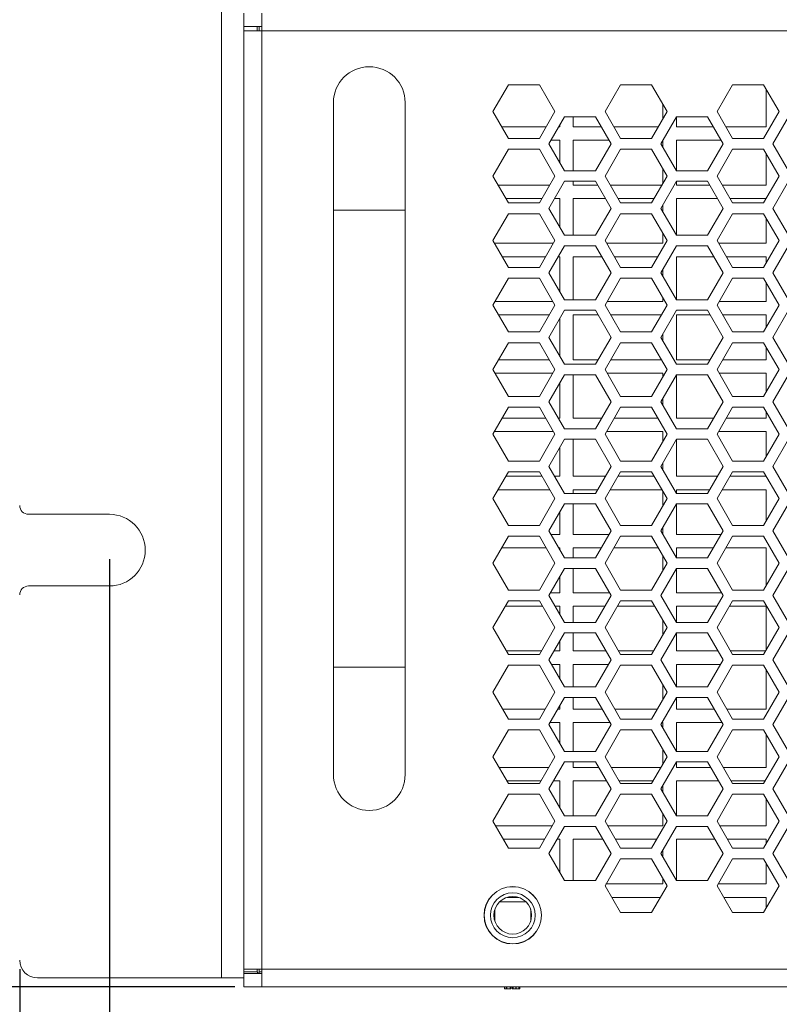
# Model space of a CAD drawing. Header units: millimetres. Extents: x -2390 to -1520, y 516 to 1788.
# Tile 3 of 33: x -2190 to -2106, y 725 to 835. Entities that reach past the tile are written whole.
import ezdxf

# ---------------------------------------------------------------- set-up
doc = ezdxf.new("R2010")
doc.units = ezdxf.units.MM
doc.header["$PDSIZE"] = -1
doc.dimstyles.new('ISO-25', dxfattribs={"dimtxt": 2.5, "dimasz": 2.5, "dimexe": 1.25, "dimexo": 0.625, "dimtad": 1, "dimtxsty": 'Standard', "dimcen": 2.5, "dimadec": 0, "dimazin": 0, "dimtfac": 1, "dimtmove": 0, "dimatfit": 3, "dimfxl": 0, "dimarcsym": 0})

# ---------------------------------------------------------------- blocks, each defined once
blk = doc.blocks.new('*D13')
at = {"color": 4, "linetype": 'ByBlock', "lineweight": -2, "transparency": 16777216}
for p, q in [((-2190.43, 728.56), (-2190.43, 671.54)), ((-1700.43, 728.56), (-1700.43, 671.54)), ((-2175.43, 672.54), (-1975.92, 672.54)), ((-1715.43, 672.54), (-1917.87, 672.54))]:
    blk.add_line(p, q, dxfattribs=at)
at = {"color": 4, "linetype": 'ByBlock', "transparency": 16777216}
for points in [[(-2175.43, 675.04), (-2175.43, 670.04), (-2190.43, 672.54)], [(-1715.43, 675.04), (-1715.43, 670.04), (-1700.43, 672.54)]]:
    blk.add_solid(points, dxfattribs=at)
at = {"layer": 'Defpoints', "color": 0, "linetype": 'ByBlock', "transparency": 16777216}
for p in [(-2190.43, 729.56), (-1700.43, 729.56), (-1700.43, 672.54)]:
    blk.add_point(p, dxfattribs=at)
at = {"color": 4, "linetype": 'ByBlock', "lineweight": 5, "transparency": 16777216, "insert": (-1946.9, 680.04), "char_height": 15, "attachment_point": 2}
blk.add_mtext('490.0', dxfattribs=at)
blk = doc.blocks.new('*D16')
at = {"color": 4, "linetype": 'ByBlock', "lineweight": -2, "transparency": 16777216}
for p, q in [((-2166.43, 1046.56), (-2250.66, 1046.56)), ((-2249.66, 1031.56), (-2249.66, 915.59)), ((-2249.66, 741.56), (-2249.66, 857.54)), ((-2166.43, 726.56), (-2250.66, 726.56))]:
    blk.add_line(p, q, dxfattribs=at)
at = {"color": 4, "linetype": 'ByBlock', "transparency": 16777216}
for points in [[(-2252.16, 1031.56), (-2247.16, 1031.56), (-2249.66, 1046.56)], [(-2252.16, 741.56), (-2247.16, 741.56), (-2249.66, 726.56)]]:
    blk.add_solid(points, dxfattribs=at)
at = {"layer": 'Defpoints', "color": 0, "linetype": 'ByBlock', "transparency": 16777216}
for p in [(-2165.43, 1046.56), (-2249.66, 726.56), (-2165.43, 726.56)]:
    blk.add_point(p, dxfattribs=at)
at = {"color": 4, "linetype": 'ByBlock', "lineweight": 5, "transparency": 16777216, "insert": (-2249.66, 886.56), "char_height": 15, "attachment_point": 5, "rotation": 90}
blk.add_mtext('320.0', dxfattribs=at)
blk = doc.blocks.new('*D21')
at = {"color": 4, "lineweight": -2, "transparency": 16777216}
for p, q in [((-2180.43, 774.31), (-2180.43, 699.98)), ((-1710.43, 774.31), (-1710.43, 699.98)), ((-2165.43, 700.98), (-1974.45, 700.98)), ((-1725.43, 700.98), (-1916.41, 700.98))]:
    blk.add_line(p, q, dxfattribs=at)
at = {"color": 4, "transparency": 16777216}
for points in [[(-2165.43, 703.48), (-2165.43, 698.48), (-2180.43, 700.98)], [(-1725.43, 703.48), (-1725.43, 698.48), (-1710.43, 700.98)]]:
    blk.add_solid(points, dxfattribs=at)
at = {"layer": 'Defpoints', "color": 0, "transparency": 16777216}
for p in [(-2180.43, 775.31), (-1710.43, 775.31), (-1710.43, 700.98)]:
    blk.add_point(p, dxfattribs=at)
at = {"color": 4, "lineweight": 5, "transparency": 16777216, "insert": (-1945.43, 700.98), "char_height": 15, "attachment_point": 5}
blk.add_mtext('470.0', dxfattribs=at)

msp = doc.modelspace()

# ---------------------------------------------------------------- linework, layer by layer
at = {"color": 7, "linetype": 'ByBlock', "lineweight": 5}
for p, q in [((-2167.93, 727.56), (-2167.93, 1045.56)), ((-2165.43, 833.76), (-2165.43, 835.26)), ((-2163.43, 835.26), (-2163.43, 833.26)), ((-2165.43, 833.76), (-2163.43, 833.76)), ((-2165.43, 833.26), (-2165.43, 833.76)), ((-2165.43, 833.26), (-2165.43, 728.56)), ((-2165.43, 833.26), (-2163.43, 833.26)), ((-2163.93, 833.76), (-2163.93, 833.26)), ((-2163.73, 833.26), (-2163.73, 833.76)), ((-1727.43, 833.26), (-2163.43, 833.26)), ((-2163.43, 833.26), (-2163.43, 728.56)), ((-2135.91, 827.26), (-2137.64, 824.26)), ((-2132.45, 827.26), (-2135.91, 827.26)), ((-2130.72, 824.26), (-2132.45, 827.26)), ((-2123.41, 827.26), (-2125.14, 824.26)), ((-2119.95, 827.26), (-2123.41, 827.26)), ((-2118.22, 824.26), (-2119.95, 827.26)), ((-2110.91, 827.26), (-2112.64, 824.26)), ((-2107.45, 827.26), (-2110.91, 827.26)), ((-2105.72, 824.26), (-2107.45, 827.26)), ((-2107.18, 826.8), (-2107.18, 822.56)), ((-2155.43, 825.26), (-2155.43, 813.26)), ((-2147.43, 813.26), (-2147.43, 825.26)), ((-2137.64, 824.26), (-2135.91, 821.26)), ((-2132.45, 821.26), (-2130.72, 824.26)), ((-2125.14, 824.26), (-2123.41, 821.26)), ((-2119.95, 821.26), (-2118.22, 824.26)), ((-2118.68, 825.07), (-2118.68, 823.46)), ((-2112.64, 824.26), (-2110.91, 821.26)), ((-2107.45, 821.26), (-2105.72, 824.26)), ((-2129.67, 823.68), (-2131.41, 820.66)), ((-2126.19, 823.68), (-2129.67, 823.68)), ((-2128.68, 822.56), (-2128.68, 823.68)), ((-2124.45, 820.66), (-2126.19, 823.68)), ((-2117.17, 823.68), (-2118.91, 820.66)), ((-2117.18, 822.56), (-2117.18, 823.66)), ((-2113.69, 823.68), (-2117.17, 823.68)), ((-2111.95, 820.66), (-2113.69, 823.68)), ((-2104.67, 823.68), (-2106.41, 820.66)), ((-2131.7, 822.56), (-2136.66, 822.56)), ((-2130.18, 822.56), (-2130.31, 822.56)), ((-2130.18, 822.79), (-2130.18, 822.56)), ((-2125.55, 822.56), (-2128.68, 822.56)), ((-2119.2, 822.56), (-2124.16, 822.56)), ((-2113.05, 822.56), (-2117.18, 822.56)), ((-2107.18, 822.56), (-2111.66, 822.56)), ((-2135.91, 821.26), (-2132.45, 821.26)), ((-2131.18, 821.06), (-2130.18, 821.06)), ((-2130.18, 821.06), (-2130.18, 818.54)), ((-2128.68, 821.06), (-2124.68, 821.06)), ((-2128.68, 817.65), (-2128.68, 821.06)), ((-2123.41, 821.26), (-2119.95, 821.26)), ((-2118.68, 821.06), (-2118.68, 820.27)), ((-2117.18, 821.06), (-2112.18, 821.06)), ((-2117.18, 817.67), (-2117.18, 821.06)), ((-2110.91, 821.26), (-2107.45, 821.26)), ((-2135.91, 820.06), (-2137.64, 817.06)), ((-2132.45, 820.06), (-2135.91, 820.06)), ((-2130.72, 817.06), (-2132.45, 820.06)), ((-2131.41, 820.66), (-2129.67, 817.65)), ((-2126.19, 817.65), (-2124.45, 820.66)), ((-2123.41, 820.06), (-2125.14, 817.06)), ((-2119.95, 820.06), (-2123.41, 820.06)), ((-2118.22, 817.06), (-2119.95, 820.06)), ((-2118.91, 820.66), (-2117.17, 817.65)), ((-2113.69, 817.65), (-2111.95, 820.66)), ((-2110.91, 820.06), (-2112.64, 817.06)), ((-2107.45, 820.06), (-2110.91, 820.06)), ((-2105.72, 817.06), (-2107.45, 820.06)), ((-2106.41, 820.66), (-2104.67, 817.65)), ((-2107.18, 819.6), (-2107.18, 816.06)), ((-2129.67, 817.65), (-2126.19, 817.65)), ((-2118.68, 817.87), (-2118.68, 816.26)), ((-2117.17, 817.65), (-2113.69, 817.65)), ((-2137.64, 817.06), (-2135.91, 814.06)), ((-2132.45, 814.06), (-2130.72, 817.06)), ((-2125.14, 817.06), (-2123.41, 814.06)), ((-2119.95, 814.06), (-2118.22, 817.06)), ((-2112.64, 817.06), (-2110.91, 814.06)), ((-2107.45, 814.06), (-2105.72, 817.06)), ((-2131.29, 816.06), (-2137.07, 816.06)), ((-2129.67, 816.48), (-2131.41, 813.46)), ((-2126.19, 816.48), (-2129.67, 816.48)), ((-2128.68, 816.06), (-2128.68, 816.48)), ((-2125.95, 816.06), (-2128.68, 816.06)), ((-2124.45, 813.46), (-2126.19, 816.48)), ((-2118.79, 816.06), (-2124.57, 816.06)), ((-2117.17, 816.48), (-2118.91, 813.46)), ((-2117.18, 816.06), (-2117.18, 816.46)), ((-2113.45, 816.06), (-2117.18, 816.06)), ((-2113.69, 816.48), (-2117.17, 816.48)), ((-2111.95, 813.46), (-2113.69, 816.48)), ((-2107.18, 816.06), (-2112.07, 816.06)), ((-2104.67, 816.48), (-2106.41, 813.46)), ((-2136.2, 814.56), (-2132.16, 814.56)), ((-2130.77, 814.56), (-2130.18, 814.56)), ((-2130.18, 814.56), (-2130.18, 811.34)), ((-2128.68, 814.56), (-2125.09, 814.56)), ((-2128.68, 810.45), (-2128.68, 814.56)), ((-2123.7, 814.56), (-2119.66, 814.56)), ((-2117.18, 814.56), (-2112.59, 814.56)), ((-2117.18, 810.47), (-2117.18, 814.56)), ((-2111.2, 814.56), (-2107.18, 814.56)), ((-2107.18, 814.56), (-2107.18, 814.53)), ((-2155.43, 813.26), (-2155.43, 762.26)), ((-2147.43, 762.26), (-2147.43, 813.26)), ((-2135.91, 814.06), (-2132.45, 814.06)), ((-2131.41, 813.46), (-2129.67, 810.45)), ((-2126.19, 810.45), (-2124.45, 813.46)), ((-2123.41, 814.06), (-2119.95, 814.06)), ((-2118.91, 813.46), (-2117.17, 810.45)), ((-2118.68, 813.86), (-2118.68, 813.07)), ((-2113.69, 810.45), (-2111.95, 813.46)), ((-2110.91, 814.06), (-2107.45, 814.06)), ((-2106.41, 813.46), (-2104.67, 810.45)), ((-2135.91, 812.86), (-2137.64, 809.86)), ((-2132.45, 812.86), (-2135.91, 812.86)), ((-2130.72, 809.86), (-2132.45, 812.86)), ((-2123.41, 812.86), (-2125.14, 809.86)), ((-2119.95, 812.86), (-2123.41, 812.86)), ((-2118.22, 809.86), (-2119.95, 812.86)), ((-2110.91, 812.86), (-2112.64, 809.86)), ((-2107.45, 812.86), (-2110.91, 812.86)), ((-2105.72, 809.86), (-2107.45, 812.86)), ((-2107.18, 812.4), (-2107.18, 809.56)), ((-2129.67, 810.45), (-2126.19, 810.45)), ((-2118.68, 810.67), (-2118.68, 809.56)), ((-2117.17, 810.45), (-2113.69, 810.45)), ((-2137.64, 809.86), (-2135.91, 806.86)), ((-2130.89, 809.56), (-2137.47, 809.56)), ((-2132.45, 806.86), (-2130.72, 809.86)), ((-2129.67, 809.28), (-2131.41, 806.26)), ((-2126.19, 809.28), (-2129.67, 809.28)), ((-2124.45, 806.26), (-2126.19, 809.28)), ((-2125.14, 809.86), (-2123.41, 806.86)), ((-2118.68, 809.56), (-2124.97, 809.56)), ((-2119.95, 806.86), (-2118.22, 809.86)), ((-2117.17, 809.28), (-2118.91, 806.26)), ((-2113.69, 809.28), (-2117.17, 809.28)), ((-2111.95, 806.26), (-2113.69, 809.28)), ((-2112.64, 809.86), (-2110.91, 806.86)), ((-2107.18, 809.56), (-2112.47, 809.56)), ((-2107.45, 806.86), (-2105.72, 809.86)), ((-2104.67, 809.28), (-2106.41, 806.26)), ((-2136.61, 808.06), (-2131.76, 808.06)), ((-2130.37, 808.06), (-2130.18, 808.06)), ((-2130.18, 808.06), (-2130.18, 804.14)), ((-2128.68, 808.06), (-2125.49, 808.06)), ((-2128.68, 803.25), (-2128.68, 808.06)), ((-2124.11, 808.06), (-2119.26, 808.06)), ((-2117.18, 808.06), (-2112.99, 808.06)), ((-2117.18, 803.27), (-2117.18, 808.06)), ((-2111.61, 808.06), (-2107.18, 808.06)), ((-2107.18, 808.06), (-2107.18, 807.33)), ((-2135.91, 806.86), (-2132.45, 806.86)), ((-2123.41, 806.86), (-2119.95, 806.86)), ((-2118.68, 806.66), (-2118.68, 805.87)), ((-2110.91, 806.86), (-2107.45, 806.86)), ((-2135.91, 805.66), (-2137.64, 802.66)), ((-2132.45, 805.66), (-2135.91, 805.66)), ((-2130.72, 802.66), (-2132.45, 805.66)), ((-2131.41, 806.26), (-2129.67, 803.25)), ((-2126.19, 803.25), (-2124.45, 806.26)), ((-2123.41, 805.66), (-2125.14, 802.66)), ((-2119.95, 805.66), (-2123.41, 805.66)), ((-2118.22, 802.66), (-2119.95, 805.66)), ((-2118.91, 806.26), (-2117.17, 803.25)), ((-2113.69, 803.25), (-2111.95, 806.26)), ((-2110.91, 805.66), (-2112.64, 802.66)), ((-2107.45, 805.66), (-2110.91, 805.66)), ((-2105.72, 802.66), (-2107.45, 805.66)), ((-2106.41, 806.26), (-2104.67, 803.25)), ((-2107.18, 805.2), (-2107.18, 803.06)), ((-2118.68, 803.47), (-2118.68, 803.06)), ((-2137.64, 802.66), (-2135.91, 799.66)), ((-2130.95, 803.06), (-2137.41, 803.06)), ((-2132.45, 799.66), (-2130.72, 802.66)), ((-2129.67, 803.25), (-2126.19, 803.25)), ((-2125.14, 802.66), (-2123.41, 799.66)), ((-2118.68, 803.06), (-2124.91, 803.06)), ((-2119.95, 799.66), (-2118.22, 802.66)), ((-2117.17, 803.25), (-2113.69, 803.25)), ((-2112.64, 802.66), (-2110.91, 799.66)), ((-2107.18, 803.06), (-2112.41, 803.06)), ((-2107.45, 799.66), (-2105.72, 802.66)), ((-2137.01, 801.56), (-2131.35, 801.56)), ((-2129.67, 802.08), (-2131.41, 799.06)), ((-2130.18, 801.19), (-2130.18, 796.94)), ((-2126.19, 802.08), (-2129.67, 802.08)), ((-2128.68, 801.56), (-2125.9, 801.56)), ((-2128.68, 796.56), (-2128.68, 801.56)), ((-2124.45, 799.06), (-2126.19, 802.08)), ((-2124.51, 801.56), (-2118.85, 801.56)), ((-2117.17, 802.08), (-2118.91, 799.06)), ((-2117.18, 801.56), (-2113.4, 801.56)), ((-2117.18, 796.56), (-2117.18, 801.56)), ((-2113.69, 802.08), (-2117.17, 802.08)), ((-2111.95, 799.06), (-2113.69, 802.08)), ((-2112.01, 801.56), (-2107.18, 801.56)), ((-2107.18, 801.56), (-2107.18, 800.13)), ((-2104.67, 802.08), (-2106.41, 799.06)), ((-2135.91, 799.66), (-2132.45, 799.66)), ((-2131.41, 799.06), (-2129.67, 796.05)), ((-2126.19, 796.05), (-2124.45, 799.06)), ((-2123.41, 799.66), (-2119.95, 799.66)), ((-2118.91, 799.06), (-2117.17, 796.05)), ((-2118.68, 799.46), (-2118.68, 798.67)), ((-2113.69, 796.05), (-2111.95, 799.06)), ((-2110.91, 799.66), (-2107.45, 799.66)), ((-2106.41, 799.06), (-2104.67, 796.05)), ((-2135.91, 798.46), (-2137.64, 795.46)), ((-2132.45, 798.46), (-2135.91, 798.46)), ((-2130.72, 795.46), (-2132.45, 798.46)), ((-2123.41, 798.46), (-2125.14, 795.46)), ((-2119.95, 798.46), (-2123.41, 798.46)), ((-2118.22, 795.46), (-2119.95, 798.46)), ((-2110.91, 798.46), (-2112.64, 795.46)), ((-2107.45, 798.46), (-2110.91, 798.46)), ((-2105.72, 795.46), (-2107.45, 798.46)), ((-2107.18, 798), (-2107.18, 796.56)), ((-2131.35, 796.56), (-2137.01, 796.56)), ((-2129.67, 796.05), (-2126.19, 796.05)), ((-2125.9, 796.56), (-2128.68, 796.56)), ((-2118.85, 796.56), (-2124.51, 796.56)), ((-2113.4, 796.56), (-2117.18, 796.56)), ((-2117.17, 796.05), (-2113.69, 796.05)), ((-2107.18, 796.56), (-2112.01, 796.56)), ((-2137.64, 795.46), (-2135.91, 792.46)), ((-2137.41, 795.06), (-2130.95, 795.06)), ((-2132.45, 792.46), (-2130.72, 795.46)), ((-2129.67, 794.88), (-2131.41, 791.86)), ((-2126.19, 794.88), (-2129.67, 794.88)), ((-2128.68, 790.06), (-2128.68, 794.88)), ((-2124.45, 791.86), (-2126.19, 794.88)), ((-2125.14, 795.46), (-2123.41, 792.46)), ((-2124.91, 795.06), (-2118.68, 795.06)), ((-2119.95, 792.46), (-2118.22, 795.46)), ((-2117.17, 794.88), (-2118.91, 791.86)), ((-2118.68, 795.06), (-2118.68, 794.66)), ((-2117.18, 790.06), (-2117.18, 794.86)), ((-2113.69, 794.88), (-2117.17, 794.88)), ((-2111.95, 791.86), (-2113.69, 794.88)), ((-2112.64, 795.46), (-2110.91, 792.46)), ((-2112.41, 795.06), (-2107.18, 795.06)), ((-2107.45, 792.46), (-2105.72, 795.46)), ((-2107.18, 795.06), (-2107.18, 792.93)), ((-2104.67, 794.88), (-2106.41, 791.86)), ((-2130.18, 793.99), (-2130.18, 790.06)), ((-2135.91, 792.46), (-2132.45, 792.46)), ((-2123.41, 792.46), (-2119.95, 792.46)), ((-2110.91, 792.46), (-2107.45, 792.46)), ((-2135.91, 791.26), (-2137.64, 788.26)), ((-2132.45, 791.26), (-2135.91, 791.26)), ((-2130.72, 788.26), (-2132.45, 791.26)), ((-2131.41, 791.86), (-2129.67, 788.85)), ((-2126.19, 788.85), (-2124.45, 791.86)), ((-2123.41, 791.26), (-2125.14, 788.26)), ((-2119.95, 791.26), (-2123.41, 791.26)), ((-2118.22, 788.26), (-2119.95, 791.26)), ((-2118.91, 791.86), (-2117.17, 788.85)), ((-2118.68, 792.26), (-2118.68, 791.47)), ((-2113.69, 788.85), (-2111.95, 791.86)), ((-2110.91, 791.26), (-2112.64, 788.26)), ((-2107.45, 791.26), (-2110.91, 791.26)), ((-2105.72, 788.26), (-2107.45, 791.26)), ((-2106.41, 791.86), (-2104.67, 788.85)), ((-2107.18, 790.8), (-2107.18, 790.06)), ((-2131.76, 790.06), (-2136.61, 790.06)), ((-2130.18, 790.06), (-2130.37, 790.06)), ((-2125.49, 790.06), (-2128.68, 790.06)), ((-2119.26, 790.06), (-2124.11, 790.06)), ((-2112.99, 790.06), (-2117.18, 790.06)), ((-2107.18, 790.06), (-2111.61, 790.06)), ((-2137.64, 788.26), (-2135.91, 785.26)), ((-2137.47, 788.56), (-2130.89, 788.56)), ((-2132.45, 785.26), (-2130.72, 788.26)), ((-2129.67, 788.85), (-2126.19, 788.85)), ((-2125.14, 788.26), (-2123.41, 785.26)), ((-2124.97, 788.56), (-2118.68, 788.56)), ((-2119.95, 785.26), (-2118.22, 788.26)), ((-2118.68, 788.56), (-2118.68, 787.46)), ((-2117.17, 788.85), (-2113.69, 788.85)), ((-2112.64, 788.26), (-2110.91, 785.26)), ((-2112.47, 788.56), (-2107.18, 788.56)), ((-2107.45, 785.26), (-2105.72, 788.26)), ((-2107.18, 788.56), (-2107.18, 785.73)), ((-2129.67, 787.68), (-2131.41, 784.66)), ((-2126.19, 787.68), (-2129.67, 787.68)), ((-2128.68, 783.56), (-2128.68, 787.68)), ((-2124.45, 784.66), (-2126.19, 787.68)), ((-2117.17, 787.68), (-2118.91, 784.66)), ((-2117.18, 783.56), (-2117.18, 787.66)), ((-2113.69, 787.68), (-2117.17, 787.68)), ((-2111.95, 784.66), (-2113.69, 787.68)), ((-2104.67, 787.68), (-2106.41, 784.66)), ((-2130.18, 786.79), (-2130.18, 783.56)), ((-2135.91, 785.26), (-2132.45, 785.26)), ((-2131.41, 784.66), (-2129.67, 781.65)), ((-2126.19, 781.65), (-2124.45, 784.66)), ((-2123.41, 785.26), (-2119.95, 785.26)), ((-2118.91, 784.66), (-2117.17, 781.65)), ((-2118.68, 785.06), (-2118.68, 784.27)), ((-2113.69, 781.65), (-2111.95, 784.66)), ((-2110.91, 785.26), (-2107.45, 785.26)), ((-2106.41, 784.66), (-2104.67, 781.65)), ((-2135.91, 784.06), (-2137.64, 781.06)), ((-2132.16, 783.56), (-2136.2, 783.56)), ((-2132.45, 784.06), (-2135.91, 784.06)), ((-2130.72, 781.06), (-2132.45, 784.06)), ((-2130.18, 783.56), (-2130.77, 783.56)), ((-2125.09, 783.56), (-2128.68, 783.56)), ((-2123.41, 784.06), (-2125.14, 781.06)), ((-2119.66, 783.56), (-2123.7, 783.56)), ((-2119.95, 784.06), (-2123.41, 784.06)), ((-2118.22, 781.06), (-2119.95, 784.06)), ((-2112.59, 783.56), (-2117.18, 783.56)), ((-2110.91, 784.06), (-2112.64, 781.06)), ((-2107.18, 783.56), (-2111.2, 783.56)), ((-2107.45, 784.06), (-2110.91, 784.06)), ((-2105.72, 781.06), (-2107.45, 784.06)), ((-2107.18, 783.6), (-2107.18, 783.56)), ((-2137.07, 782.06), (-2131.29, 782.06)), ((-2129.67, 781.65), (-2126.19, 781.65)), ((-2128.68, 782.06), (-2125.95, 782.06)), ((-2128.68, 781.65), (-2128.68, 782.06)), ((-2124.57, 782.06), (-2118.79, 782.06)), ((-2118.68, 781.87), (-2118.68, 780.26)), ((-2117.18, 782.06), (-2113.45, 782.06)), ((-2117.18, 781.67), (-2117.18, 782.06)), ((-2117.17, 781.65), (-2113.69, 781.65)), ((-2112.07, 782.06), (-2107.18, 782.06)), ((-2107.18, 782.06), (-2107.18, 778.53)), ((-2137.64, 781.06), (-2135.91, 778.06)), ((-2132.45, 778.06), (-2130.72, 781.06)), ((-2129.67, 780.48), (-2131.41, 777.46)), ((-2126.19, 780.48), (-2129.67, 780.48)), ((-2128.68, 777.06), (-2128.68, 780.48)), ((-2124.45, 777.46), (-2126.19, 780.48)), ((-2125.14, 781.06), (-2123.41, 778.06)), ((-2119.95, 778.06), (-2118.22, 781.06)), ((-2117.17, 780.48), (-2118.91, 777.46)), ((-2117.18, 777.06), (-2117.18, 780.46)), ((-2113.69, 780.48), (-2117.17, 780.48)), ((-2111.95, 777.46), (-2113.69, 780.48)), ((-2112.64, 781.06), (-2110.91, 778.06)), ((-2107.45, 778.06), (-2105.72, 781.06)), ((-2104.67, 780.48), (-2106.41, 777.46)), ((-2189.43, 779.31), (-2180.43, 779.31)), ((-2130.18, 779.59), (-2130.18, 777.06)), ((-2135.91, 778.06), (-2132.45, 778.06)), ((-2123.41, 778.06), (-2119.95, 778.06)), ((-2110.91, 778.06), (-2107.45, 778.06)), ((-2131.41, 777.46), (-2129.67, 774.45)), ((-2130.18, 777.06), (-2131.18, 777.06)), ((-2124.68, 777.06), (-2128.68, 777.06)), ((-2126.19, 774.45), (-2124.45, 777.46)), ((-2118.91, 777.46), (-2117.17, 774.45)), ((-2118.68, 777.86), (-2118.68, 777.07)), ((-2112.18, 777.06), (-2117.18, 777.06)), ((-2113.69, 774.45), (-2111.95, 777.46)), ((-2106.41, 777.46), (-2104.67, 774.45)), ((-2135.91, 776.86), (-2137.64, 773.86)), ((-2132.45, 776.86), (-2135.91, 776.86)), ((-2130.72, 773.86), (-2132.45, 776.86)), ((-2123.41, 776.86), (-2125.14, 773.86)), ((-2119.95, 776.86), (-2123.41, 776.86)), ((-2118.22, 773.86), (-2119.95, 776.86)), ((-2110.91, 776.86), (-2112.64, 773.86)), ((-2107.45, 776.86), (-2110.91, 776.86)), ((-2105.72, 773.86), (-2107.45, 776.86)), ((-2136.66, 775.56), (-2131.7, 775.56)), ((-2130.31, 775.56), (-2130.18, 775.56)), ((-2130.18, 775.56), (-2130.18, 775.34)), ((-2128.68, 775.56), (-2125.55, 775.56)), ((-2128.68, 774.45), (-2128.68, 775.56)), ((-2124.16, 775.56), (-2119.2, 775.56)), ((-2117.18, 775.56), (-2113.05, 775.56)), ((-2117.18, 774.47), (-2117.18, 775.56)), ((-2111.66, 775.56), (-2107.18, 775.56)), ((-2107.18, 775.56), (-2107.18, 771.33)), ((-2137.64, 773.86), (-2135.91, 770.86)), ((-2132.45, 770.86), (-2130.72, 773.86)), ((-2129.67, 774.45), (-2126.19, 774.45)), ((-2125.14, 773.86), (-2123.41, 770.86)), ((-2119.95, 770.86), (-2118.22, 773.86)), ((-2118.68, 774.67), (-2118.68, 773.06)), ((-2117.17, 774.45), (-2113.69, 774.45)), ((-2112.64, 773.86), (-2110.91, 770.86)), ((-2107.45, 770.86), (-2105.72, 773.86)), ((-2129.67, 773.28), (-2131.41, 770.26)), ((-2126.19, 773.28), (-2129.67, 773.28)), ((-2128.68, 770.56), (-2128.68, 773.28)), ((-2124.45, 770.26), (-2126.19, 773.28)), ((-2117.17, 773.28), (-2118.91, 770.26)), ((-2117.18, 770.56), (-2117.18, 773.26)), ((-2113.69, 773.28), (-2117.17, 773.28)), ((-2111.95, 770.26), (-2113.69, 773.28)), ((-2104.67, 773.28), (-2106.41, 770.26)), ((-2130.18, 772.39), (-2130.18, 770.56)), ((-2180.43, 771.31), (-2189.43, 771.31)), ((-2135.91, 770.86), (-2132.45, 770.86)), ((-2130.18, 770.56), (-2131.24, 770.56)), ((-2124.63, 770.56), (-2128.68, 770.56)), ((-2123.41, 770.86), (-2119.95, 770.86)), ((-2118.68, 770.56), (-2118.74, 770.56)), ((-2118.68, 770.66), (-2118.68, 770.56)), ((-2112.13, 770.56), (-2117.18, 770.56)), ((-2110.91, 770.86), (-2107.45, 770.86)), ((-2135.91, 769.66), (-2137.64, 766.66)), ((-2132.45, 769.66), (-2135.91, 769.66)), ((-2130.72, 766.66), (-2132.45, 769.66)), ((-2131.41, 770.26), (-2129.67, 767.25)), ((-2126.19, 767.25), (-2124.45, 770.26)), ((-2123.41, 769.66), (-2125.14, 766.66)), ((-2119.95, 769.66), (-2123.41, 769.66)), ((-2118.22, 766.66), (-2119.95, 769.66)), ((-2118.91, 770.26), (-2117.17, 767.25)), ((-2113.69, 767.25), (-2111.95, 770.26)), ((-2110.91, 769.66), (-2112.64, 766.66)), ((-2107.45, 769.66), (-2110.91, 769.66)), ((-2105.72, 766.66), (-2107.45, 769.66)), ((-2106.41, 770.26), (-2104.67, 767.25)), ((-2136.26, 769.06), (-2132.1, 769.06)), ((-2130.72, 769.06), (-2130.18, 769.06)), ((-2130.18, 769.06), (-2130.18, 768.14)), ((-2128.68, 769.06), (-2125.14, 769.06)), ((-2128.68, 767.25), (-2128.68, 769.06)), ((-2123.76, 769.06), (-2119.6, 769.06)), ((-2117.18, 769.06), (-2112.64, 769.06)), ((-2117.18, 767.27), (-2117.18, 769.06)), ((-2111.26, 769.06), (-2107.18, 769.06)), ((-2107.18, 769.06), (-2107.18, 764.13)), ((-2129.67, 767.25), (-2126.19, 767.25)), ((-2118.68, 767.47), (-2118.68, 765.86)), ((-2117.17, 767.25), (-2113.69, 767.25)), ((-2137.64, 766.66), (-2135.91, 763.66)), ((-2132.45, 763.66), (-2130.72, 766.66)), ((-2129.67, 766.08), (-2131.41, 763.06)), ((-2126.19, 766.08), (-2129.67, 766.08)), ((-2128.68, 764.06), (-2128.68, 766.08)), ((-2124.45, 763.06), (-2126.19, 766.08)), ((-2125.14, 766.66), (-2123.41, 763.66)), ((-2119.95, 763.66), (-2118.22, 766.66)), ((-2117.17, 766.08), (-2118.91, 763.06)), ((-2117.18, 764.06), (-2117.18, 766.06)), ((-2113.69, 766.08), (-2117.17, 766.08)), ((-2111.95, 763.06), (-2113.69, 766.08)), ((-2112.64, 766.66), (-2110.91, 763.66)), ((-2107.45, 763.66), (-2105.72, 766.66)), ((-2104.67, 766.08), (-2106.41, 763.06)), ((-2130.18, 765.19), (-2130.18, 764.06)), ((-2132.22, 764.06), (-2136.14, 764.06)), ((-2130.18, 764.06), (-2130.83, 764.06)), ((-2125.03, 764.06), (-2128.68, 764.06)), ((-2119.72, 764.06), (-2123.64, 764.06)), ((-2112.53, 764.06), (-2117.18, 764.06)), ((-2107.22, 764.06), (-2111.14, 764.06)), ((-2135.91, 763.66), (-2132.45, 763.66)), ((-2131.41, 763.06), (-2129.67, 760.05)), ((-2126.19, 760.05), (-2124.45, 763.06)), ((-2123.41, 763.66), (-2119.95, 763.66)), ((-2118.91, 763.06), (-2117.17, 760.05)), ((-2113.69, 760.05), (-2111.95, 763.06)), ((-2110.91, 763.66), (-2107.45, 763.66)), ((-2106.41, 763.06), (-2104.67, 760.05)), ((-2155.43, 762.26), (-2155.43, 750.26)), ((-2147.43, 750.26), (-2147.43, 762.26)), ((-2135.91, 762.46), (-2137.64, 759.46)), ((-2132.45, 762.46), (-2135.91, 762.46)), ((-2130.72, 759.46), (-2132.45, 762.46)), ((-2131.12, 762.56), (-2130.18, 762.56)), ((-2130.18, 762.56), (-2130.18, 760.94)), ((-2128.68, 762.56), (-2124.74, 762.56)), ((-2128.68, 760.05), (-2128.68, 762.56)), ((-2123.41, 762.46), (-2125.14, 759.46)), ((-2119.95, 762.46), (-2123.41, 762.46)), ((-2118.22, 759.46), (-2119.95, 762.46)), ((-2117.18, 762.56), (-2112.24, 762.56)), ((-2117.18, 760.07), (-2117.18, 762.56)), ((-2110.91, 762.46), (-2112.64, 759.46)), ((-2107.45, 762.46), (-2110.91, 762.46)), ((-2105.72, 759.46), (-2107.45, 762.46)), ((-2107.18, 762), (-2107.18, 757.56)), ((-2137.64, 759.46), (-2135.91, 756.46)), ((-2132.45, 756.46), (-2130.72, 759.46)), ((-2129.67, 760.05), (-2126.19, 760.05)), ((-2125.14, 759.46), (-2123.41, 756.46)), ((-2119.95, 756.46), (-2118.22, 759.46)), ((-2118.68, 760.27), (-2118.68, 758.66)), ((-2117.17, 760.05), (-2113.69, 760.05)), ((-2112.64, 759.46), (-2110.91, 756.46)), ((-2107.45, 756.46), (-2105.72, 759.46)), ((-2129.67, 758.88), (-2131.41, 755.86)), ((-2126.19, 758.88), (-2129.67, 758.88)), ((-2128.68, 757.56), (-2128.68, 758.88)), ((-2124.45, 755.86), (-2126.19, 758.88)), ((-2117.17, 758.88), (-2118.91, 755.86)), ((-2117.18, 757.56), (-2117.18, 758.86)), ((-2113.69, 758.88), (-2117.17, 758.88)), ((-2111.95, 755.86), (-2113.69, 758.88)), ((-2104.67, 758.88), (-2106.41, 755.86)), ((-2131.81, 757.56), (-2136.55, 757.56)), ((-2130.18, 757.56), (-2130.43, 757.56)), ((-2130.18, 757.99), (-2130.18, 757.56)), ((-2125.43, 757.56), (-2128.68, 757.56)), ((-2119.31, 757.56), (-2124.05, 757.56)), ((-2112.93, 757.56), (-2117.18, 757.56)), ((-2107.18, 757.56), (-2111.55, 757.56)), ((-2135.91, 756.46), (-2132.45, 756.46)), ((-2131.29, 756.06), (-2130.18, 756.06)), ((-2130.18, 756.06), (-2130.18, 753.74)), ((-2128.68, 756.06), (-2124.57, 756.06)), ((-2128.68, 752.85), (-2128.68, 756.06)), ((-2123.41, 756.46), (-2119.95, 756.46)), ((-2118.79, 756.06), (-2118.68, 756.06)), ((-2118.68, 756.06), (-2118.68, 755.47)), ((-2117.18, 756.06), (-2112.07, 756.06)), ((-2117.18, 752.87), (-2117.18, 756.06)), ((-2110.91, 756.46), (-2107.45, 756.46)), ((-2135.91, 755.26), (-2137.64, 752.26)), ((-2132.45, 755.26), (-2135.91, 755.26)), ((-2130.72, 752.26), (-2132.45, 755.26)), ((-2131.41, 755.86), (-2129.67, 752.85)), ((-2126.19, 752.85), (-2124.45, 755.86)), ((-2123.41, 755.26), (-2125.14, 752.26)), ((-2119.95, 755.26), (-2123.41, 755.26)), ((-2118.22, 752.26), (-2119.95, 755.26)), ((-2118.91, 755.86), (-2117.17, 752.85)), ((-2113.69, 752.85), (-2111.95, 755.86)), ((-2110.91, 755.26), (-2112.64, 752.26)), ((-2107.45, 755.26), (-2110.91, 755.26)), ((-2105.72, 752.26), (-2107.45, 755.26)), ((-2106.41, 755.86), (-2104.67, 752.85)), ((-2107.18, 754.8), (-2107.18, 751.06)), ((-2129.67, 752.85), (-2126.19, 752.85)), ((-2118.68, 753.07), (-2118.68, 751.46)), ((-2117.17, 752.85), (-2113.69, 752.85)), ((-2137.64, 752.26), (-2135.91, 749.26)), ((-2132.45, 749.26), (-2130.72, 752.26)), ((-2129.67, 751.68), (-2131.41, 748.66)), ((-2126.19, 751.68), (-2129.67, 751.68)), ((-2128.68, 751.06), (-2128.68, 751.68)), ((-2124.45, 748.66), (-2126.19, 751.68)), ((-2125.14, 752.26), (-2123.41, 749.26)), ((-2119.95, 749.26), (-2118.22, 752.26)), ((-2117.17, 751.68), (-2118.91, 748.66)), ((-2117.18, 751.06), (-2117.18, 751.66)), ((-2113.69, 751.68), (-2117.17, 751.68)), ((-2111.95, 748.66), (-2113.69, 751.68)), ((-2112.64, 752.26), (-2110.91, 749.26)), ((-2107.45, 749.26), (-2105.72, 752.26)), ((-2104.67, 751.68), (-2106.41, 748.66)), ((-2131.41, 751.06), (-2136.95, 751.06)), ((-2125.84, 751.06), (-2128.68, 751.06)), ((-2118.91, 751.06), (-2124.45, 751.06)), ((-2113.34, 751.06), (-2117.18, 751.06)), ((-2107.18, 751.06), (-2111.95, 751.06)), ((-2136.09, 749.56), (-2132.28, 749.56)), ((-2130.89, 749.56), (-2130.18, 749.56)), ((-2130.18, 749.56), (-2130.18, 746.54)), ((-2128.68, 749.56), (-2124.97, 749.56)), ((-2128.68, 745.65), (-2128.68, 749.56)), ((-2123.59, 749.56), (-2119.78, 749.56)), ((-2117.18, 749.56), (-2112.47, 749.56)), ((-2117.18, 745.67), (-2117.18, 749.56)), ((-2111.09, 749.56), (-2107.28, 749.56)), ((-2135.91, 749.26), (-2132.45, 749.26)), ((-2131.41, 748.66), (-2129.67, 745.65)), ((-2126.19, 745.65), (-2124.45, 748.66)), ((-2123.41, 749.26), (-2119.95, 749.26)), ((-2118.91, 748.66), (-2117.17, 745.65)), ((-2118.68, 749.06), (-2118.68, 748.27)), ((-2113.69, 745.65), (-2111.95, 748.66)), ((-2110.91, 749.26), (-2107.45, 749.26)), ((-2106.41, 748.66), (-2104.67, 745.65)), ((-2135.91, 748.06), (-2137.64, 745.06)), ((-2132.45, 748.06), (-2135.91, 748.06)), ((-2130.72, 745.06), (-2132.45, 748.06)), ((-2123.41, 748.06), (-2125.14, 745.06)), ((-2119.95, 748.06), (-2123.41, 748.06)), ((-2118.22, 745.06), (-2119.95, 748.06)), ((-2110.91, 748.06), (-2112.64, 745.06)), ((-2107.45, 748.06), (-2110.91, 748.06)), ((-2105.72, 745.06), (-2107.45, 748.06)), ((-2107.18, 747.6), (-2107.18, 744.56)), ((-2129.67, 745.65), (-2126.19, 745.65)), ((-2118.68, 745.87), (-2118.68, 744.56)), ((-2117.17, 745.65), (-2113.69, 745.65)), ((-2137.64, 745.06), (-2135.91, 742.06)), ((-2131.01, 744.56), (-2137.36, 744.56)), ((-2132.45, 742.06), (-2130.72, 745.06)), ((-2129.67, 744.48), (-2131.41, 741.46)), ((-2126.19, 744.48), (-2129.67, 744.48)), ((-2124.45, 741.46), (-2126.19, 744.48)), ((-2125.14, 745.06), (-2123.41, 742.06)), ((-2118.68, 744.56), (-2124.86, 744.56)), ((-2119.95, 742.06), (-2118.22, 745.06)), ((-2117.17, 744.48), (-2118.91, 741.46)), ((-2113.69, 744.48), (-2117.17, 744.48)), ((-2111.95, 741.46), (-2113.69, 744.48)), ((-2112.64, 745.06), (-2110.91, 742.06)), ((-2107.18, 744.56), (-2112.36, 744.56)), ((-2107.45, 742.06), (-2105.72, 745.06)), ((-2104.67, 744.48), (-2106.41, 741.46)), ((-2136.49, 743.06), (-2131.87, 743.06)), ((-2130.49, 743.06), (-2130.18, 743.06)), ((-2130.18, 743.06), (-2130.18, 739.34)), ((-2128.68, 743.06), (-2125.38, 743.06)), ((-2128.68, 738.45), (-2128.68, 743.06)), ((-2123.99, 743.06), (-2119.37, 743.06)), ((-2117.18, 743.06), (-2112.88, 743.06)), ((-2117.18, 738.47), (-2117.18, 743.06)), ((-2111.49, 743.06), (-2107.18, 743.06)), ((-2107.18, 743.06), (-2107.18, 742.53)), ((-2135.91, 742.06), (-2132.45, 742.06)), ((-2123.41, 742.06), (-2119.95, 742.06)), ((-2118.68, 741.86), (-2118.68, 741.07)), ((-2110.91, 742.06), (-2107.45, 742.06)), ((-2131.41, 741.46), (-2129.67, 738.45)), ((-2126.19, 738.45), (-2124.45, 741.46)), ((-2123.41, 740.86), (-2125.14, 737.86)), ((-2119.95, 740.86), (-2123.41, 740.86)), ((-2118.22, 737.86), (-2119.95, 740.86)), ((-2118.91, 741.46), (-2117.17, 738.45)), ((-2113.69, 738.45), (-2111.95, 741.46)), ((-2110.91, 740.86), (-2112.64, 737.86)), ((-2107.45, 740.86), (-2110.91, 740.86)), ((-2105.72, 737.86), (-2107.45, 740.86)), ((-2106.41, 741.46), (-2104.67, 738.45)), ((-2107.18, 740.4), (-2107.18, 738.06)), ((-2118.68, 738.67), (-2118.68, 738.06)), ((-2129.67, 738.45), (-2126.19, 738.45)), ((-2125.14, 737.86), (-2123.41, 734.86)), ((-2118.68, 738.06), (-2125.03, 738.06)), ((-2119.95, 734.86), (-2118.22, 737.86)), ((-2117.17, 738.45), (-2113.69, 738.45)), ((-2112.64, 737.86), (-2110.91, 734.86)), ((-2107.18, 738.06), (-2112.53, 738.06)), ((-2107.45, 734.86), (-2105.72, 737.86)), ((-2136.07, 736.56), (-2134.79, 736.56)), ((-2124.39, 736.56), (-2118.97, 736.56)), ((-2111.89, 736.56), (-2107.18, 736.56)), ((-2107.18, 736.56), (-2107.18, 735.33)), ((-2137.43, 735.21), (-2137.43, 733.92)), ((-2133.96, 736.06), (-2136.9, 736.06)), ((-2133.43, 733.92), (-2133.43, 735.21)), ((-2123.41, 734.86), (-2119.95, 734.86)), ((-2110.91, 734.86), (-2107.45, 734.86)), ((-2188.43, 727.56), (-2167.93, 727.56)), ((-2167.93, 727.56), (-2165.43, 727.56)), ((-2163.43, 728.56), (-2165.43, 728.56)), ((-2165.43, 728.06), (-2165.43, 728.56)), ((-2163.93, 728.26), (-2165.43, 728.26)), ((-2165.43, 728.26), (-2165.42, 728.06)), ((-2163.43, 728.06), (-2165.43, 728.06)), ((-2165.43, 728.06), (-2165.43, 726.56)), ((-2163.93, 728.56), (-2163.93, 728.26)), ((-2163.73, 728.56), (-2163.73, 728.26)), ((-2163.73, 728.26), (-2163.73, 728.06)), ((-2163.43, 728.56), (-2163.43, 726.56)), ((-2163.43, 728.56), (-1727.43, 728.56)), ((-2163.43, 726.56), (-2165.43, 726.56)), ((-1727.43, 726.56), (-2163.43, 726.56)), ((-2136.36, 726.56), (-2136.36, 726.36)), ((-2136.34, 726.36), (-2136.34, 726.56)), ((-2136.16, 726.56), (-2136.16, 726.36)), ((-2136.15, 726.36), (-2136.15, 726.56)), ((-2136.12, 726.36), (-2136.12, 726.56)), ((-2136.1, 726.36), (-2136.1, 726.56)), ((-2136.09, 726.36), (-2136.09, 726.56)), ((-2136.08, 726.36), (-2136.08, 726.56)), ((-2135.73, 726.36), (-2135.73, 726.56)), ((-2135.71, 726.36), (-2135.71, 726.56)), ((-2135.68, 726.36), (-2135.68, 726.56)), ((-2135.64, 726.36), (-2135.64, 726.56)), ((-2135.63, 726.36), (-2135.63, 726.56)), ((-2135.51, 726.56), (-2135.51, 726.36)), ((-2135.49, 726.36), (-2135.49, 726.56)), ((-2135.46, 726.36), (-2135.46, 726.56)), ((-2135.42, 726.36), (-2135.42, 726.56)), ((-2135.41, 726.36), (-2135.41, 726.56)), ((-2135.41, 726.36), (-2135.41, 726.56)), ((-2135.38, 726.36), (-2135.38, 726.56)), ((-2135.1, 726.36), (-2135.1, 726.56)), ((-2135.05, 726.36), (-2135.05, 726.56)), ((-2134.75, 726.36), (-2134.75, 726.56)), ((-2134.73, 726.36), (-2134.73, 726.56)), ((-2134.72, 726.36), (-2134.72, 726.56)), ((-2134.7, 726.36), (-2134.7, 726.56)), ((-2134.67, 726.36), (-2134.67, 726.56)), ((-2134.63, 726.36), (-2134.63, 726.56)), ((-2134.63, 726.36), (-2134.63, 726.56)), ((-2136.34, 726.36), (-2136.17, 726.36)), ((-2136.12, 726.36), (-2136.1, 726.36)), ((-2136.1, 726.36), (-2136.09, 726.36)), ((-2136.07, 726.36), (-2135.73, 726.36)), ((-2135.73, 726.36), (-2135.71, 726.36)), ((-2135.68, 726.36), (-2135.64, 726.36)), ((-2135.49, 726.36), (-2135.46, 726.36)), ((-2135.41, 726.36), (-2135.38, 726.36)), ((-2135.38, 726.36), (-2135.1, 726.36)), ((-2135.1, 726.36), (-2135.05, 726.36)), ((-2135.05, 726.36), (-2134.75, 726.36)), ((-2134.75, 726.36), (-2134.73, 726.36)), ((-2134.67, 726.36), (-2134.63, 726.36)), ((-2134.63, 726.36), (-2134.63, 726.36))]:
    msp.add_line(p, q, dxfattribs=at)
at = {"color": 8, "linetype": 'ByBlock', "lineweight": 5}
for p, q in [((-2155.43, 813.26), (-2147.43, 813.26)), ((-2155.43, 762.26), (-2147.43, 762.26)), ((-2163.43, 728.26), (-2163.73, 728.26))]:
    msp.add_line(p, q, dxfattribs=at)
at = {"color": 7, "linetype": 'ByBlock', "lineweight": 5}
for radius in [3.2, 3.19, 2.5, 2.1]:
    msp.add_circle((-2135.43, 734.56), radius, dxfattribs=at)
for centre, radius, start, end in [((-2151.43, 825.26), 4, 0, 180), ((-2189.43, 780.31), 1, 180, 270), ((-2180.43, 775.31), 4, 270, 90), ((-2189.43, 770.31), 1, 90, 180), ((-2151.43, 750.26), 4, 180, 0), ((-2188.43, 729.56), 2, 180, 270), ((-2163.73, 728.26), 0.2, 180, 270)]:
    msp.add_arc(centre, radius, start, end, dxfattribs=at)
for points, knots in [([(-2136.36, 726.36), (-2136.36, 726.36), (-2136.36, 726.36), (-2136.36, 726.36), (-2136.35, 726.36), (-2136.34, 726.36), (-2136.34, 726.36)], [0, 0, 0, 0, 0.109021, 0.333477, 0.553624, 1, 1, 1, 1]), ([(-2136.16, 726.36), (-2136.16, 726.36), (-2136.16, 726.36), (-2136.16, 726.36), (-2136.16, 726.36), (-2136.16, 726.36), (-2136.15, 726.36), (-2136.15, 726.36), (-2136.15, 726.36)], [0, 0, 0, 0, 0.236106, 0.520519, 0.666234, 0.806941, 0.90424, 1, 1, 1, 1]), ([(-2136.15, 726.36), (-2136.15, 726.36), (-2136.14, 726.36), (-2136.13, 726.36), (-2136.13, 726.36), (-2136.12, 726.36)], [0, 0, 0, 0, 0.275759, 0.560571, 1, 1, 1, 1]), ([(-2136.09, 726.36), (-2136.08, 726.36), (-2136.08, 726.36), (-2136.08, 726.36), (-2136.08, 726.36)], [0, 0, 0, 0, 0.6194912, 1, 1, 1, 1]), ([(-2135.71, 726.36), (-2135.71, 726.36), (-2135.71, 726.36), (-2135.7, 726.36), (-2135.7, 726.36), (-2135.7, 726.36), (-2135.7, 726.36), (-2135.69, 726.36), (-2135.69, 726.36), (-2135.69, 726.36), (-2135.69, 726.36), (-2135.68, 726.36)], [0, 0, 0, 0, 0.244912, 0.378341, 0.422403, 0.46234, 0.499033, 0.573007, 0.658865, 0.789091, 1, 1, 1, 1]), ([(-2135.64, 726.36), (-2135.63, 726.36), (-2135.63, 726.36), (-2135.63, 726.36), (-2135.63, 726.36)], [0, 0, 0, 0, 0.80344, 1, 1, 1, 1]), ([(-2135.51, 726.36), (-2135.51, 726.36), (-2135.51, 726.36), (-2135.5, 726.36), (-2135.49, 726.36)], [0, 0, 0, 0, 0.178182, 1, 1, 1, 1]), ([(-2135.46, 726.36), (-2135.46, 726.36), (-2135.45, 726.36), (-2135.44, 726.36), (-2135.43, 726.36), (-2135.43, 726.36), (-2135.42, 726.36), (-2135.42, 726.36), (-2135.42, 726.36), (-2135.42, 726.36)], [0, 0, 0, 0, 0.420313, 0.748474, 0.811611, 0.843848, 0.874508, 0.937589, 1, 1, 1, 1]), ([(-2134.72, 726.36), (-2134.72, 726.36), (-2134.72, 726.36), (-2134.72, 726.36), (-2134.71, 726.36), (-2134.71, 726.36), (-2134.71, 726.36), (-2134.7, 726.36), (-2134.7, 726.36)], [0, 0, 0, 0, 0.499482, 0.750009, 0.873893, 0.938331, 0.967903, 1, 1, 1, 1]), ([(-2134.7, 726.36), (-2134.7, 726.36), (-2134.7, 726.36), (-2134.69, 726.36), (-2134.68, 726.36), (-2134.68, 726.36), (-2134.67, 726.36)], [0, 0, 0, 0, 0.125228, 0.24773, 0.50083, 1, 1, 1, 1])]:
    msp.add_open_spline(points, degree=3, knots=knots, dxfattribs=at)

# ---------------------------------------------------------------- dimensions: what is measured, and where the dimension line sits
at = {"linetype": 'ByBlock', "lineweight": 5}
dim = msp.add_linear_dim(base=(-2249.66, 726.56), p1=(-2165.43, 1046.56), p2=(-2165.43, 726.56), angle=90, dimstyle='ISO-25', override={"dimtxt": 15, "dimasz": 15, "dimexe": 1, "dimexo": 1, "dimgap": 1.524, "dimtad": 0, "dimdec": 1, "dimzin": 0, "dimdsep": 46, "dimclrd": 4, "dimclre": 4, "dimclrt": 4, "dimadec": 2, "dimazin": 2, "dimtdec": 1, "dimtzin": 0}, dxfattribs=at)
dim.commit()
dim.dimension.update_dxf_attribs({"geometry": '*D16', "text_midpoint": (-2249.66, 886.56)})
at = {"lineweight": 5}
dim = msp.add_linear_dim(base=(-1710.43, 700.98), p1=(-2180.43, 775.31), p2=(-1710.43, 775.31), dimstyle='ISO-25', override={"dimtxt": 15, "dimasz": 15, "dimexe": 1, "dimexo": 1, "dimgap": 1.524, "dimtad": 0, "dimdec": 1, "dimzin": 0, "dimdsep": 46, "dimclrd": 4, "dimclre": 4, "dimclrt": 4, "dimadec": 2, "dimazin": 2, "dimtdec": 1, "dimtzin": 0}, dxfattribs=at)
dim.commit()
dim.dimension.update_dxf_attribs({"geometry": '*D21', "text_midpoint": (-1945.43, 700.98)})
at = {"color": 7, "linetype": 'ByBlock', "lineweight": 5}
dim = msp.add_linear_dim(base=(-1700.43, 672.54), p1=(-2190.43, 729.56), p2=(-1700.43, 729.56), dimstyle='ISO-25', override={"dimtxt": 15, "dimasz": 15, "dimexe": 1, "dimexo": 1, "dimgap": 1.524, "dimtad": 0, "dimdec": 1, "dimzin": 0, "dimdsep": 46, "dimclrd": 4, "dimclre": 4, "dimclrt": 4, "dimadec": 2, "dimazin": 2, "dimtdec": 1, "dimtzin": 0}, dxfattribs=at)
dim.commit()
dim.dimension.update_dxf_attribs({"geometry": '*D13', "text_midpoint": (-1946.9, 672.54), "dimtype": 160})

doc.saveas('drawing.dxf')
